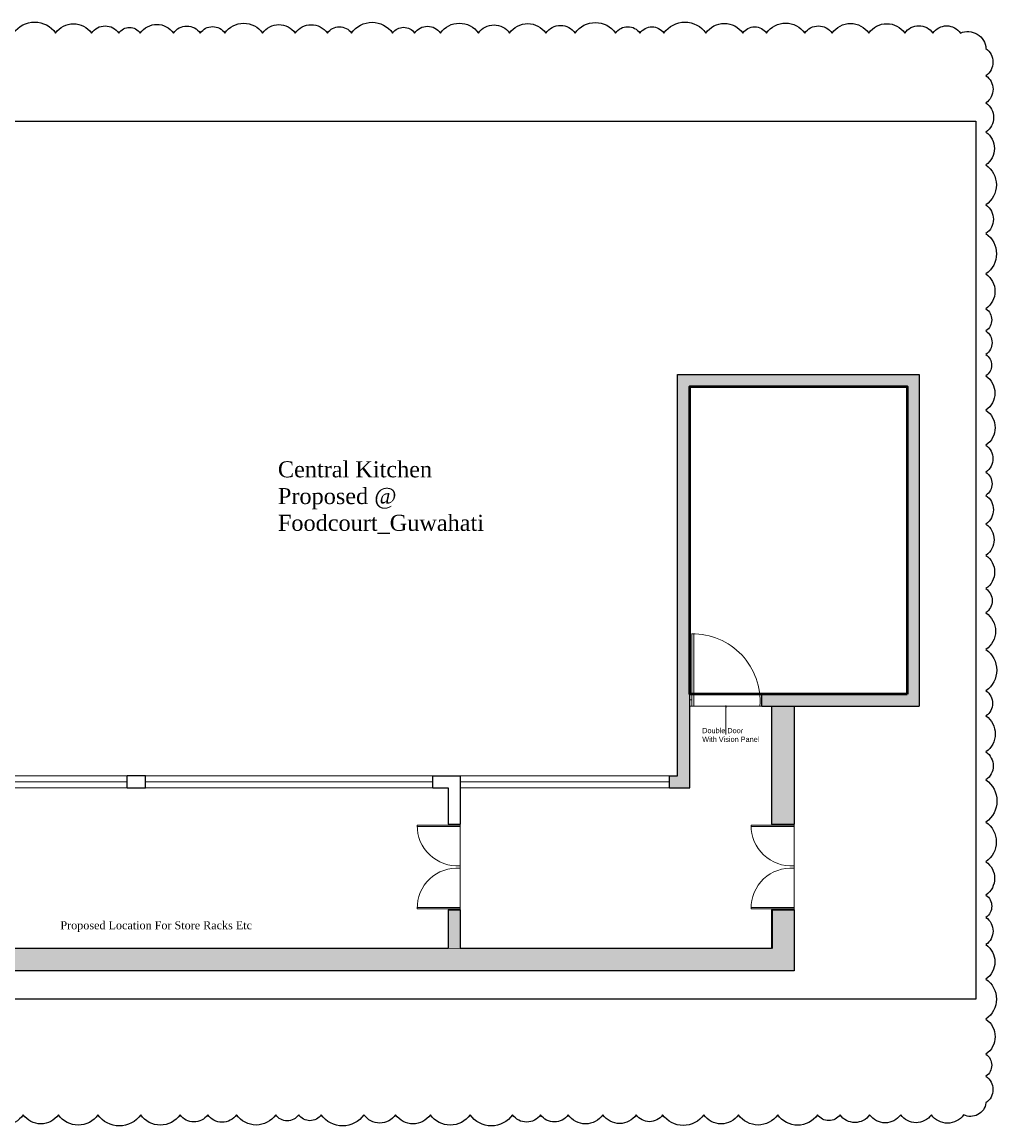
# Model space of a CAD drawing. Header units: millimetres. Extents: x 2985995 to 3127507, y -509231 to -458405.
# Tile 97 of 97: x 3115362 to 3127507, y -495810 to -482055. Entities that reach past the tile are written whole.
import ezdxf

# ---------------------------------------------------------------- set-up
doc = ezdxf.new("R2010")
doc.units = ezdxf.units.MM
doc.header["$LTSCALE"] = 1000
doc.header["$MEASUREMENT"] = 0
doc.layers.get('0').update_dxf_attribs({"linetype": 'CONTINUOUS'})
for name, color, linetype, lineweight in [('A-Door', 14, 'CONTINUOUS', 15), ('A-Glazing', 151, 'CONTINUOUS', 5), ('A-Wall Elevation', 7, 'CONTINUOUS', 15), ('A-Wall Hatch', 252, 'CONTINUOUS', 5), ('Civil-Wall-Text', 7, 'CONTINUOUS', 0), ('Equip Top Counter', 32, 'CONTINUOUS', 50), ('TEXT', 7, 'CONTINUOUS', 5), ('WALL', 1, 'CONTINUOUS', 5)]:
    doc.layers.add(name, color=color, linetype=linetype, lineweight=lineweight)
for name, color, linetype in [('A-Wall Full', 201, 'CONTINUOUS'), ('Equipment', 5, 'CONTINUOUS'), ('Equipment Name', 7, 'CONTINUOUS')]:
    doc.layers.add(name, color=color, linetype=linetype)
doc.styles.add('Arial', font='arial.ttf')
doc.styles.get("Standard").update_dxf_attribs({"font": 'arial.ttf'})
doc.styles.add('style12', font='BOOKOSI.TTF')
doc.dimstyles.new('TFS-Dim', dxfattribs={"dimtxt": 75, "dimasz": 20, "dimexe": 25, "dimexo": 25, "dimgap": 5, "dimtad": 0, "dimdec": 0, "dimzin": 0, "dimdsep": 46, "dimtxsty": 'Standard', "dimcen": 0.09, "dimclrd": 8, "dimclre": 8, "dimadec": 0, "dimazin": 0, "dimtfac": 1, "dimtdec": 0, "dimtofl": 0, "dimtmove": 0, "dimatfit": 3, "dimldrblk": 'DOT', "dimfxl": 1, "dimtolj": 1, "dimtzin": 0, "dimlwd": -1, "dimlwe": -1, "dimarcsym": 0})

# ---------------------------------------------------------------- blocks, each defined once
blk = doc.blocks.new('DOOR-900')
for p, q in [((25, 0), (25, 900)), ((51, 0), (51, 900)), ((25, 77), (0, 77)), ((0, 0), (900, 0)), ((25, 0), (25, 77))]:
    blk.add_line(p, q)
blk.add_arc((38, 61), 839, 355.8124, 90.9144)
blk = doc.blocks.new('_Dot')
at = {"color": 0, "linetype": 'ByBlock', "lineweight": -2}
blk.add_line((-0.5, 0), (-1, 0), dxfattribs=at)
at = {"color": 0, "linetype": 'ByBlock', "const_width": 0.5}
blk.add_lwpolyline([(-0.25, 0, 1), (0.25, 0, 1)], format="xyb", close=True, dxfattribs=at)

msp = doc.modelspace()

# ---------------------------------------------------------------- hatches: boundary and pattern name
at = {"layer": 'A-Wall Hatch'}
h = msp.add_hatch(color=256, dxfattribs=at)
h.dxf.hatch_style = 1
h.paths.add_polyline_path([(3123679.0381, -486598.16588), (3126389.0381, -486598.16588), (3126389.0381, -490428.16588), (3124579.0381, -490428.16588), (3124579.0381, -490578.16588), (3126539.0381, -490578.16588), (3126539.0381, -486448.16588), (3123529.0381, -486448.16588), (3123529.0381, -491448.16588), (3123429.0381, -491448.16588), (3123429.0381, -491598.16588), (3123679.0381, -491598.16588)])
h = msp.add_hatch(color=256, dxfattribs=at)
h.dxf.hatch_style = 1
h.paths.add_polyline_path([(3124979.0381, -490578.16588), (3124699.0381, -490578.16588), (3124699.0381, -492048.16588), (3124979.0381, -492048.16588)])
h = msp.add_hatch(color=256, dxfattribs=at)
h.dxf.hatch_style = 1
h.paths.add_polyline_path([(3098230.55378, -493598.16588), (3098230.55378, -493348.16588), (3098080.55378, -493348.16588), (3098080.55378, -493598.16588), (3098739.0381, -493598.16588), (3097635.89425, -493598.16588), (3097635.89425, -493878.16588), (3124979.0381, -493878.16588), (3124979.0381, -493118.16588), (3124699.0381, -493118.16588), (3124699.0381, -493598.16588), (3120819.0381, -493598.16588), (3120819.0381, -493118.16588), (3120669.0381, -493118.16588), (3120669.0381, -493598.16588), (3112479.0381, -493598.16588), (3112479.0381, -493118.16588), (3112329.0381, -493118.16588), (3112329.0381, -493598.16588)])

# ---------------------------------------------------------------- linework, layer by layer
at = {"layer": 'A-Glazing', "const_width": 10, "elevation": 0}
for points in [[(3112559.0381, -491523.16588), (3116669.0381, -491523.16588)], [(3116899.0381, -491523.16588), (3120479.0381, -491523.16588)], [(3120819.0381, -491523.16588), (3123429.0381, -491523.16588)]]:
    msp.add_lwpolyline(points, dxfattribs=at)
at = {"layer": 'A-Wall Elevation', "elevation": 0}
for points in [[(3112479.0381, -491448.16588), (3116669.0381, -491448.16588)], [(3116899.0381, -491448.16588), (3120479.0381, -491448.16588)], [(3120819.0381, -491448.16588), (3123429.0381, -491448.16588)], [(3112559.0381, -491598.16588), (3116669.0381, -491598.16588)], [(3116899.0381, -491598.16588), (3120479.0381, -491598.16588)], [(3120819.0381, -491598.16588), (3123429.0381, -491598.16588)]]:
    msp.add_lwpolyline(points, dxfattribs=at)
at = {"layer": 'A-Wall Full'}
for p, q in [((3123529.0381, -491448.16588, 0), (3123529.0381, -486448.16588, 0)), ((3123529.0381, -486448.16588, 0), (3126539.0381, -486448.16588, 0)), ((3126539.0381, -486448.16588, 0), (3126539.0381, -490578.16588, 0)), ((3123679.0381, -491598.16588, 0), (3123679.0381, -486598.16588, 0)), ((3123679.0381, -486598.16588, 0), (3126389.0381, -486598.16588, 0)), ((3126389.0381, -486598.16588, 0), (3126389.0381, -490428.16588, 0)), ((3124579.0381, -490578.16588, 0), (3124579.0381, -490428.16588, 0)), ((3124579.0381, -490428.16588, 0), (3126389.0381, -490428.16588, 0)), ((3124579.0381, -490578.16588, 0), (3124699.0381, -490578.16588, 0)), ((3124579.0381, -490578.16588, 0), (3126539.0381, -490578.16588, 0)), ((3124699.0381, -490578.16588, 0), (3124699.0381, -492048.16588, 0)), ((3124979.0381, -490578.16588, 0), (3124979.0381, -492048.16588, 0)), ((3116669.0381, -491598.16588, 0), (3116669.0381, -491448.16588, 0)), ((3116899.0381, -491448.16588, 0), (3116669.0381, -491448.16588, 0)), ((3116899.0381, -491598.16588, 0), (3116899.0381, -491448.16588, 0)), ((3120479.0381, -491448.16588, 0), (3120819.0381, -491448.16588, 0)), ((3120479.0381, -491598.16588, 0), (3120479.0381, -491448.16588, 0)), ((3120819.0381, -491448.16588, 0), (3120819.0381, -492048.16588, 0)), ((3123429.0381, -491598.16588, 0), (3123429.0381, -491448.16588, 0)), ((3123429.0381, -491448.16588, 0), (3123529.0381, -491448.16588, 0)), ((3116669.0381, -491598.16588, 0), (3116899.0381, -491598.16588, 0)), ((3120479.0381, -491598.16588, 0), (3120669.0381, -491598.16588, 0)), ((3120669.0381, -491598.16588, 0), (3120669.0381, -492048.16588, 0)), ((3123429.0381, -491598.16588, 0), (3123679.0381, -491598.16588, 0)), ((3120669.0381, -492048.16588, 0), (3120819.0381, -492048.16588, 0)), ((3124699.0381, -492048.16588, 0), (3124979.0381, -492048.16588, 0)), ((3120669.0381, -493118.16588, 0), (3120669.0381, -493598.16588, 0)), ((3120669.0381, -493118.16588, 0), (3120819.0381, -493118.16588, 0)), ((3120819.0381, -493118.16588, 0), (3120819.0381, -493598.16588, 0)), ((3124699.0381, -493118.16588, 0), (3124979.0381, -493118.16588, 0)), ((3124699.0381, -493118.16588, 0), (3124699.0381, -493598.16588, 0)), ((3124979.0381, -493118.16588, 0), (3124979.0381, -493878.16588, 0)), ((3120669.0381, -493598.16588, 0), (3112479.0381, -493598.16588, 0)), ((3124699.0381, -493598.16588, 0), (3120819.0381, -493598.16588, 0)), ((3124979.0381, -493878.16588, 0), (3097635.89425, -493878.16588, 0))]:
    msp.add_line(p, q, dxfattribs=at)
at = {"layer": 'Equip Top Counter', "elevation": 0}
msp.add_lwpolyline([(3126389.0381, -490428.16588), (3123679.0381, -490428.16588), (3123679.0381, -486598.16588), (3126389.0381, -486598.16588)], close=True, dxfattribs=at)
at = {"layer": 'Equipment'}
msp.add_line((3124654.0381, -490428.16588, 0), (3124579.0381, -490428.16588, 0), dxfattribs=at)
msp.add_lwpolyline([(3115255.12562, -482191.79332, -0.52056705), (3115779.61265, -482191.79332, -0.52056705), (3116225.76885, -482191.79332, -0.52056705), (3116567.14482, -482191.79332, -0.52056705), (3116834.21027, -482191.79332, -0.52056705), (3117247.29253, -482191.79332, -0.52056705), (3117581.61263, -482191.79332, -0.52056705), (3117888.79974, -482191.79332, -0.52056705), (3118357.56405, -482191.79332, -0.52056705), (3118764.47751, -482191.79332, -0.52056705), (3119164.77455, -482191.79332, -0.52056705), (3119465.42663, -482191.79332, -0.52056705), (3119978.04807, -482191.79332, -0.52056705), (3120252.01476, -482191.79332, -0.52056705), (3120574.59948, -482191.79332, -0.52056705), (3121046.94462, -482191.79332, -0.52056705), (3121435.66091, -482191.79332, -0.52056705), (3121887.55459, -482191.79332, -0.52056705), (3122251.92117, -482191.79332, -0.52056705), (3122756.08695, -482191.79332, -0.52056705), (3123059.59556, -482191.79332, -0.52056705), (3123357.67595, -482191.79332, -0.52056705), (3123881.09687, -482191.79332, -0.52056705), (3124340.81142, -482191.79332, -0.52056705), (3124636.3608, -482191.79332, -0.52056705), (3125111.96125, -482191.79332, -0.52056705), (3125452.81638, -482191.79332, -0.52056705), (3125910.74865, -482191.79332, -0.52056705), (3126358.44298, -482191.79332, -0.52056705), (3126708.55946, -482191.79332, -0.52056705), (3127052.31995, -482191.79332, -0.52056705), (3127370.06267, -482386.06166, -0.52056705), (3127370.06267, -482723.26271, -0.52056705), (3127370.06267, -483062.67736, -0.52056705), (3127370.06267, -483425.97784, -0.52056705), (3127370.06267, -483834.24225, -0.52056705), (3127370.06267, -484333.22395, -0.52056705), (3127370.06267, -484690.40444, -0.52056705), (3127370.06267, -485193.77267, -0.52056705), (3127370.06267, -485627.32268, -0.52056705), (3127370.06267, -485904.05639, -0.52056705), (3127370.06267, -486196.73297, -0.52056705), (3127370.06267, -486464.84011, -0.52056705), (3127370.06267, -486890.92733, -0.52056705), (3127370.06267, -487328.18026, -0.52056705), (3127370.06267, -487662.98865, -0.52056705), (3127370.06267, -487952.94704, -0.52056705), (3127370.06267, -488310.94137, -0.52056705), (3127370.06267, -488700.19478, -0.52056705), (3127370.06267, -489115.52321, -0.52056705), (3127370.06267, -489415.34519, -0.52056705), (3127370.06267, -489873.37512, -0.52056705), (3127370.06267, -490388.73915, -0.52056705), (3127370.06267, -490701.77768, -0.52056705), (3127370.06267, -491149.61849, -0.52056705), (3127370.06267, -491498.97811, -0.52056705), (3127370.06267, -492024.36035, -0.52056705), (3127370.06267, -492518.34516, -0.52056705), (3127370.06267, -492934.62576, -0.52056705), (3127370.06267, -493212.0675, -0.52056705), (3127370.06267, -493551.35194, -0.52056705), (3127370.06267, -493980.45032, -0.52056705), (3127370.06267, -494480.14819, -0.52056705), (3127370.06267, -494916.56288, -0.52056705), (3127370.06267, -495191.41664, -0.52056705), (3127370.06267, -495522.72558, -0.52056705), (3127092.0306, -495671.87126, -0.52056705), (3126689.91059, -495671.87126, -0.52056705), (3126308.17693, -495671.87126, -0.52056705), (3125921.40569, -495671.87126, -0.52056705), (3125552.87231, -495671.87126, -0.52056705), (3125272.49265, -495671.87126, -0.52056705), (3124775.75712, -495671.87126, -0.52056705), (3124287.00522, -495671.87126, -0.52056705), (3123854.39111, -495671.87126, -0.52056705), (3123342.42073, -495671.87126, -0.52056705), (3123013.46375, -495671.87126, -0.52056705), (3122597.6633, -495671.87126, -0.52056705), (3122164.82132, -495671.87126, -0.52056705), (3121822.16763, -495671.87126, -0.52056705), (3121472.62897, -495671.87126, -0.52056705), (3120943.44615, -495671.87126, -0.52056705), (3120448.50104, -495671.87126, -0.52056705), (3120015.06496, -495671.87126, -0.52056705), (3119620.70885, -495671.87126, -0.52056705), (3119089.46705, -495671.87126, -0.52056705), (3118807.63879, -495671.87126, -0.52056705), (3118521.83091, -495671.87126, -0.52056705), (3118033.608, -495671.87126, -0.52056705), (3117673.92906, -495671.87126, -0.52056705), (3117329.90001, -495671.87126, -0.52056705), (3116839.37397, -495671.87126, -0.52056705), (3116307.39973, -495671.87126, -0.52056705), (3115814.56242, -495671.87126, -0.52056705), (3115377.2688, -495671.87126, -0.52056705), (3114902.56356, -495671.87126, -0.52056705)], format="xyb", dxfattribs=at)
msp.add_lwpolyline([(3071963.38309, -483288.69012), (3127242.96988, -483288.69012), (3127242.96988, -494230.49278), (3071963.38309, -494230.49278)], close=True, dxfattribs=at)
at = {"layer": 'WALL', "const_width": 10, "elevation": 0}
msp.add_lwpolyline([(3097635.89425, -493598.16588), (3097635.89425, -493878.16588), (3124979.0381, -493878.16588), (3124979.0381, -493118.16588), (3124711.5381, -493103.30476), (3124711.5381, -493598.16588), (3112479.0381, -493598.16588), (3112479.0381, -493118.16588), (3112329.0381, -493118.16588), (3112329.0381, -493598.16588), (3098230.55378, -493598.16588), (3098230.55378, -493348.16588), (3098080.55378, -493348.16588), (3098080.55378, -493598.16588), (3097635.89425, -493598.16588)], dxfattribs=at)

# ---------------------------------------------------------------- block references
at = {"layer": 'A-Door'}
msp.add_blockref('DOOR-900', (3123679.0381, -490578.16588, 0), dxfattribs=at)
for p, xscale, yscale, zscale, rotation in [((3120819.0381, -492048.16588, 0), -0.594444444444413, 0.5944444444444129, 0.5944444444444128, 90.00000000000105), ((3124979.0381, -492048.16588, 0), -0.594444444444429, 0.5944444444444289, 0.5944444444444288, 90.00000000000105), ((3120819.0381, -493118.16588, 0), 0.594444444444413, 0.594444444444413, 0.594444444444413, 90.0000000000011), ((3124979.0381, -493118.16588, 0), 0.5944444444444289, 0.5944444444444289, 0.5944444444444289, 90.0000000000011)]:
    msp.add_blockref('DOOR-900', p, dxfattribs=dict(at, xscale=xscale, yscale=yscale, zscale=zscale, rotation=rotation))

# ---------------------------------------------------------------- texts
at = {"layer": 'Civil-Wall-Text', "insert": (3123835.07151, -490851.32704, 1129.145), "char_height": 65, "width": 688.5286443, "attachment_point": 1, "rotation": 359.991866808, "style": 'Arial'}
msp.add_mtext('\\A1;\\pxql;Double Door\\PWith Vision Panel ', dxfattribs=at)
at = {"layer": 'Equipment Name', "color": 0, "insert": (3115838.94721, -493260.28766), "char_height": 100, "width": 3956.0568606, "attachment_point": 1, "style": 'style12'}
msp.add_mtext('\\A1;Proposed Location For Store Racks Etc', dxfattribs=at)
at = {"layer": 'TEXT', "color": 0, "insert": (3118548.98123, -487528.23822), "char_height": 200, "width": 3651.915152, "attachment_point": 1, "style": 'style12'}
msp.add_mtext('\\A1;Central Kitchen \\PProposed @\\PFoodcourt_Guwahati', dxfattribs=at)

# ---------------------------------------------------------------- leaders
at = {"layer": 'Civil-Wall-Text'}
msp.add_leader([(3124129.0381, -490578.16588, 0), (3124129.0381, -490930.99675, 0)], dimstyle='TFS-Dim', override={"dimgap": 5, "dimtad": 0}, dxfattribs=at)

doc.saveas('drawing.dxf')
